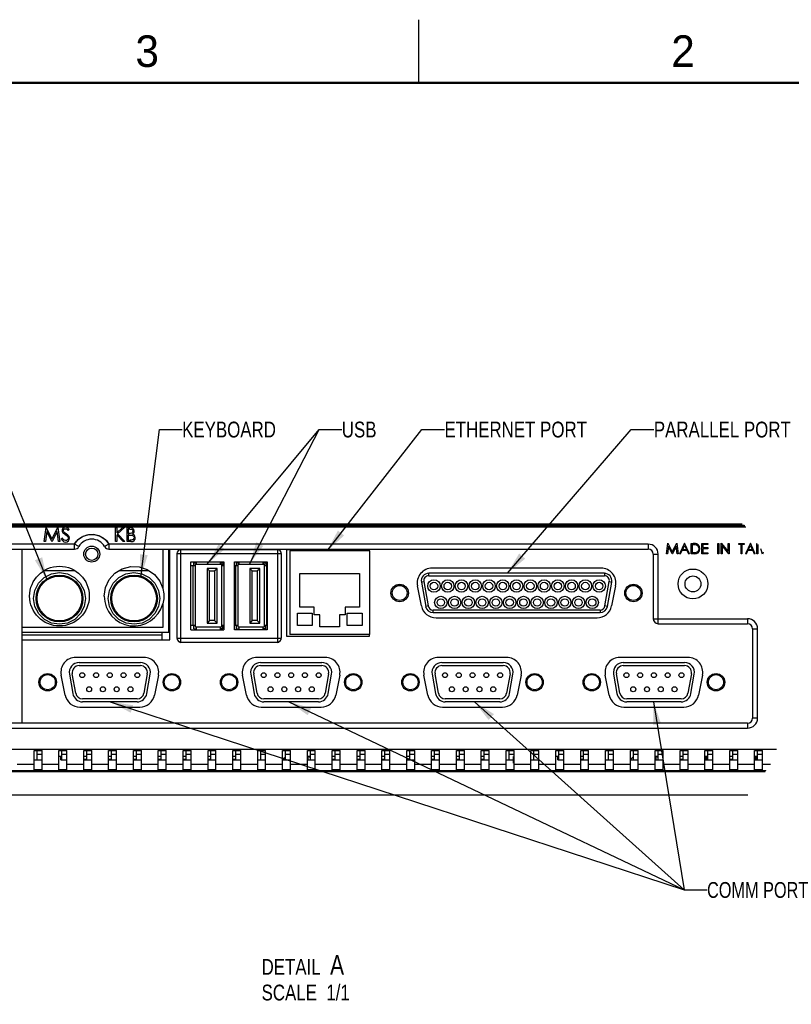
# Model space of a CAD drawing. Header units: inches. Extents: x 0 to 34, y 0 to 22.
# Tile 30 of 31: x 22.3 to 28.5, y 14.2 to 22. Entities that reach past the tile are written whole.
import ezdxf

# ---------------------------------------------------------------- set-up
doc = ezdxf.new("R2010")
doc.units = ezdxf.units.IN
doc.header["$LTSCALE"] = 1.87
doc.header["$MEASUREMENT"] = 0
doc.layers.get('0').update_dxf_attribs({"linetype": 'CONTINUOUS'})
doc.layers.add('DETAIL', color=7, linetype='CONTINUOUS')
doc.styles.get("Standard").update_dxf_attribs({"font": 'txt', "width": 0.8})
doc.styles.add('TEXTSTYLE_2', font='txt')
doc.dimstyles.get("Standard").update_dxf_attribs({"dimtxt": 0.125, "dimasz": 0.18, "dimexe": 0.18, "dimexo": 0.0625, "dimgap": 0.09, "dimtad": 0, "dimtih": 1, "dimtoh": 1, "dimdec": 3, "dimzin": 4, "dimdsep": 46, "dimtxsty": 'STANDARD', "dimblk": '_FILLED', "dimblk1": '_FILLED', "dimblk2": '_FILLED', "dimcen": 0.09, "dimadec": 0, "dimazin": 0, "dimtol": 1, "dimtp": 0.01, "dimtm": 0.01, "dimtfac": 1, "dimtdec": 3, "dimtofl": 0, "dimtmove": 0, "dimatfit": 3, "dimldrblk": '_FILLED', "dimfxl": 1, "dimtolj": 1, "dimtzin": 4, "dimarcsym": 0})

# ---------------------------------------------------------------- blocks, each defined once
blk = doc.blocks.new('_FILLED')
at = {"color": 0, "linetype": 'BYBLOCK'}
blk.add_solid([(0, 0), (-1, 0.174), (-1, -0.174)], dxfattribs=at)

msp = doc.modelspace()

# ---------------------------------------------------------------- linework, layer by layer
at = {"color": 2, "linetype": 'CONTINUOUS'}
msp.add_line((25.5, 22), (25.5, 21.5), dxfattribs=at)
at = {"color": 6, "linetype": 'CONTINUOUS'}
for p, q in [((20.8151, 17.985), (28.0929, 17.985)), ((28.086, 17.9929), (20.8182, 17.9929)), ((20.8197, 17.9968), (28.079, 17.9968)), ((28.0648, 18.0047), (20.8228, 18.0047)), ((22.5333, 17.8669), (22.5484, 17.9795)), ((22.5539, 17.947), (22.5433, 17.8669)), ((22.5942, 17.8669), (22.5539, 17.947)), ((22.6366, 17.9468), (22.5965, 17.8669)), ((22.6472, 17.8669), (22.6366, 17.9468)), ((22.642, 17.9795), (22.6572, 17.8669)), ((22.7237, 17.9552), (22.7327, 17.962)), ((23.0988, 17.8669), (23.0988, 17.978)), ((23.0988, 17.978), (23.1088, 17.978)), ((23.1088, 17.978), (23.1088, 17.9357)), ((23.1088, 17.9357), (23.1551, 17.978)), ((23.1693, 17.978), (23.1147, 17.9281)), ((23.1551, 17.978), (23.1693, 17.978)), ((23.19, 17.8669), (23.19, 17.978)), ((23.19, 17.978), (23.2117, 17.978)), ((23.2, 17.9666), (23.2, 17.931)), ((23.2135, 17.9666), (23.2, 17.9666)), ((22.5433, 17.8669), (22.5333, 17.8669)), ((22.5965, 17.8669), (22.5942, 17.8669)), ((22.6572, 17.8669), (22.6472, 17.8669)), ((22.678, 17.894), (22.6686, 17.8883)), ((23.1088, 17.8669), (23.0988, 17.8669)), ((23.1088, 17.9205), (23.1088, 17.8669)), ((23.1603, 17.8669), (23.1088, 17.9205)), ((23.1147, 17.9281), (23.1736, 17.8669)), ((23.1736, 17.8669), (23.1603, 17.8669)), ((23.22, 17.8669), (23.19, 17.8669)), ((23.2, 17.931), (23.2067, 17.931)), ((23.2, 17.9196), (23.2, 17.8783)), ((23.2066, 17.9196), (23.2, 17.9196)), ((23.2, 17.8783), (23.2142, 17.8783)), ((27.4641, 17.7704), (27.4753, 17.8553)), ((27.5457, 17.8553), (27.557, 17.7704)), ((27.6078, 17.8549), (27.5677, 17.7704)), ((27.6467, 17.7704), (27.6078, 17.8549)), ((27.8967, 17.7704), (27.897, 17.8551)), ((28.1291, 17.8549), (28.0891, 17.7704)), ((28.1681, 17.7704), (28.1291, 17.8549)), ((22.7741, 17.8472), (21.0994, 17.8472)), ((21.0994, 17.8078), (22.774, 17.8078)), ((22.3592, 16.4299), (22.3592, 17.8078)), ((22.7742, 17.8378), (22.7741, 17.8472)), ((22.8081, 17.8275), (22.7741, 17.8472)), ((27.3198, 17.8472), (23.0468, 17.8472)), ((23.0468, 17.8078), (27.3198, 17.8078)), ((23.4734, 17.8078), (23.4734, 17.4958)), ((23.5206, 17.1484), (23.5206, 17.8078)), ((23.5286, 17.0884), (23.5286, 17.8078)), ((23.6172, 17.8059), (24.381, 17.8059)), ((23.6172, 17.0717), (23.6172, 17.8039)), ((24.381, 17.8039), (23.6172, 17.8039)), ((24.381, 17.8039), (24.381, 17.0717)), ((24.4558, 17.1169), (24.4558, 17.8059)), ((24.4558, 17.8059), (25.1093, 17.8059)), ((25.1093, 17.8059), (25.1093, 17.7933)), ((27.3198, 17.8472), (27.3198, 17.8078)), ((27.4795, 17.8305), (27.4716, 17.7704)), ((27.5097, 17.7704), (27.4795, 17.8305)), ((27.5415, 17.8304), (27.5114, 17.7704)), ((27.5495, 17.7704), (27.5415, 17.8304)), ((27.5758, 17.7704), (27.5885, 17.7971)), ((27.6263, 17.7971), (27.5885, 17.7971)), ((27.5926, 17.8056), (27.6077, 17.8375)), ((27.5926, 17.8056), (27.6224, 17.8056)), ((27.6077, 17.8375), (27.6224, 17.8056)), ((27.6263, 17.7971), (27.6386, 17.7704)), ((27.6596, 17.8537), (27.6764, 17.8537)), ((27.6596, 17.7704), (27.6596, 17.8537)), ((27.6729, 17.8452), (27.667, 17.8452)), ((27.667, 17.8452), (27.667, 17.7789)), ((27.667, 17.7789), (27.6766, 17.7789)), ((27.745, 17.8537), (27.792, 17.8537)), ((27.745, 17.7704), (27.745, 17.8537)), ((27.792, 17.8452), (27.7525, 17.8452)), ((27.7525, 17.8452), (27.7525, 17.8195)), ((27.7525, 17.8195), (27.792, 17.8195)), ((27.792, 17.811), (27.7525, 17.811)), ((27.7525, 17.811), (27.7525, 17.7789)), ((27.7525, 17.7789), (27.792, 17.7789)), ((27.792, 17.8537), (27.792, 17.8452)), ((27.792, 17.8195), (27.792, 17.811)), ((27.792, 17.7789), (27.792, 17.7704)), ((27.8711, 17.8537), (27.8786, 17.8537)), ((27.8711, 17.7704), (27.8711, 17.8537)), ((27.8786, 17.8537), (27.8786, 17.7704)), ((27.9591, 17.7704), (27.9042, 17.8358)), ((27.9042, 17.8358), (27.9042, 17.7704)), ((27.9534, 17.8537), (27.9608, 17.8537)), ((27.9534, 17.7881), (27.9534, 17.8537)), ((27.9608, 17.8537), (27.9608, 17.7704)), ((28.0367, 17.8537), (28.0805, 17.8537)), ((28.0367, 17.8452), (28.0367, 17.8537)), ((28.0549, 17.8452), (28.0367, 17.8452)), ((28.0549, 17.7704), (28.0549, 17.8452)), ((28.0805, 17.8452), (28.0623, 17.8452)), ((28.0623, 17.8452), (28.0623, 17.7704)), ((28.0805, 17.8537), (28.0805, 17.8452)), ((28.0972, 17.7704), (28.1099, 17.7971)), ((28.1477, 17.7971), (28.1099, 17.7971)), ((28.1139, 17.8056), (28.129, 17.8375)), ((28.1139, 17.8056), (28.1437, 17.8056)), ((28.129, 17.8375), (28.1437, 17.8056)), ((28.1477, 17.7971), (28.16, 17.7704)), ((28.1809, 17.8537), (28.1829, 17.8537)), ((28.1809, 17.7704), (28.1809, 17.8537)), ((28.1884, 17.8457), (28.1884, 17.7704)), ((23.5857, 17.7724), (23.5857, 17.1032)), ((23.5857, 17.7724), (24.4125, 17.7724)), ((23.6967, 17.1681), (23.6967, 17.7075)), ((23.6967, 17.7075), (23.9578, 17.7075)), ((23.9578, 17.7075), (23.9578, 17.1681)), ((24.0404, 17.1681), (24.0404, 17.7075)), ((24.0404, 17.7075), (24.3015, 17.7075)), ((24.3015, 17.7075), (24.3015, 17.1681)), ((24.4125, 17.7724), (24.4125, 17.1032)), ((27.3592, 17.7685), (27.3986, 17.7685)), ((27.3592, 17.7685), (27.3592, 17.2567)), ((27.3986, 17.2173), (27.3986, 17.7685)), ((27.4716, 17.7704), (27.4641, 17.7704)), ((27.5114, 17.7704), (27.5097, 17.7704)), ((27.557, 17.7704), (27.5495, 17.7704)), ((27.5758, 17.7704), (27.5677, 17.7704)), ((27.6467, 17.7704), (27.6386, 17.7704)), ((27.6854, 17.7704), (27.6596, 17.7704)), ((27.792, 17.7704), (27.745, 17.7704)), ((27.8786, 17.7704), (27.8711, 17.7704)), ((27.9042, 17.7704), (27.8967, 17.7704)), ((27.9608, 17.7704), (27.9591, 17.7704)), ((28.0623, 17.7704), (28.0549, 17.7704)), ((28.0972, 17.7704), (28.0891, 17.7704)), ((28.1681, 17.7704), (28.16, 17.7704)), ((28.1884, 17.7704), (28.1809, 17.7704)), ((26.9456, 17.6573), (25.607, 17.6573)), ((25.5227, 17.3585), (25.4912, 17.516)), ((27.0614, 17.516), (27.0299, 17.3585)), ((23.4734, 17.3743), (23.4734, 17.1878)), ((25.6385, 17.2636), (26.9141, 17.2636)), ((27.3592, 17.2567), (28.1072, 17.2567)), ((28.1072, 17.2567), (28.1072, 17.2173)), ((23.4734, 17.1878), (22.3592, 17.1878)), ((23.6967, 17.1681), (23.9578, 17.1681)), ((24.3015, 17.1681), (24.0404, 17.1681)), ((27.3986, 17.2173), (28.1072, 17.2173)), ((28.1466, 17.1779), (28.186, 17.1779)), ((28.1466, 17.1779), (28.1466, 16.4693)), ((28.186, 16.4693), (28.186, 17.1779)), ((23.5206, 17.1484), (22.3592, 17.1484)), ((23.4696, 17.1278), (22.3592, 17.1278)), ((22.3592, 17.0884), (23.5286, 17.0884)), ((23.4696, 17.0884), (23.4696, 17.1484)), ((23.5857, 17.1032), (24.4125, 17.1032)), ((25.1093, 17.1169), (24.4558, 17.1169)), ((25.1093, 17.1319), (25.1093, 17.1169)), ((23.6172, 17.0717), (24.381, 17.0717)), ((24.381, 17.0697), (23.6172, 17.0697)), ((23.3227, 16.9508), (22.7841, 16.9508)), ((24.7597, 16.9508), (24.2211, 16.9508)), ((26.1967, 16.9508), (25.6582, 16.9508)), ((27.6337, 16.9508), (27.0952, 16.9508)), ((22.6998, 16.652), (22.6683, 16.8095)), ((23.4385, 16.8095), (23.407, 16.652)), ((24.1368, 16.652), (24.1053, 16.8095)), ((24.8755, 16.8095), (24.8441, 16.652)), ((25.5738, 16.652), (25.5423, 16.8095)), ((26.3126, 16.8095), (26.2811, 16.652)), ((27.0108, 16.652), (26.9793, 16.8095)), ((27.7496, 16.8095), (27.7181, 16.652)), ((22.8156, 16.5571), (23.2912, 16.5571)), ((24.2526, 16.5571), (24.7282, 16.5571)), ((25.6897, 16.5571), (26.1652, 16.5571)), ((27.1267, 16.5571), (27.6023, 16.5571)), ((28.186, 16.4693), (28.1466, 16.4693)), ((22.0836, 16.3905), (28.1072, 16.3905)), ((28.1072, 16.4299), (22.123, 16.4299)), ((28.1072, 16.4299), (28.1072, 16.3905)), ((22.0836, 16.2237), (28.3368, 16.2236)), ((22.4537, 16.06), (22.4537, 16.2133)), ((22.4537, 16.2133), (22.5167, 16.2133)), ((22.4537, 16.1388), (22.5167, 16.1388)), ((22.4773, 16.1388), (22.4773, 16.2135)), ((22.4773, 16.1843), (22.5167, 16.1843)), ((22.5167, 16.06), (22.5167, 16.2134)), ((22.6506, 16.06), (22.6506, 16.2133)), ((22.6506, 16.2133), (22.7135, 16.2133)), ((22.6663, 16.1661), (22.6506, 16.1661)), ((22.6663, 16.1388), (22.6663, 16.1661)), ((22.6663, 16.1388), (22.7135, 16.1388)), ((22.6742, 16.1388), (22.6742, 16.2135)), ((22.6742, 16.1843), (22.7135, 16.1843)), ((22.7135, 16.06), (22.7135, 16.2134)), ((22.8474, 16.06), (22.8474, 16.2133)), ((22.8474, 16.2133), (22.9104, 16.2133)), ((22.8474, 16.1388), (22.9104, 16.1388)), ((22.871, 16.1388), (22.871, 16.2135)), ((22.871, 16.1843), (22.9104, 16.1843)), ((22.9104, 16.06), (22.9104, 16.2134)), ((23.0443, 16.06), (23.0443, 16.2133)), ((23.0443, 16.2133), (23.1072, 16.2133)), ((23.0443, 16.1388), (23.1072, 16.1388)), ((23.0679, 16.1388), (23.0679, 16.2135)), ((23.0679, 16.1843), (23.1072, 16.1843)), ((23.1072, 16.06), (23.1072, 16.2134)), ((23.2411, 16.06), (23.2411, 16.2133)), ((23.2411, 16.2133), (23.3041, 16.2133)), ((23.2411, 16.1388), (23.3041, 16.1388)), ((23.2647, 16.1388), (23.2647, 16.2135)), ((23.2647, 16.1843), (23.3041, 16.1843)), ((23.3041, 16.06), (23.3041, 16.2134)), ((23.438, 16.06), (23.438, 16.2133)), ((23.438, 16.2133), (23.5009, 16.2133)), ((23.438, 16.1388), (23.5009, 16.1388)), ((23.4616, 16.1388), (23.4616, 16.2135)), ((23.4616, 16.1843), (23.5009, 16.1843)), ((23.5009, 16.06), (23.5009, 16.2134)), ((23.6348, 16.06), (23.6348, 16.2133)), ((23.6348, 16.2133), (23.6978, 16.2133)), ((23.6348, 16.1388), (23.6978, 16.1388)), ((23.6584, 16.1388), (23.6584, 16.2135)), ((23.6584, 16.1843), (23.6978, 16.1843)), ((23.6978, 16.06), (23.6978, 16.2134)), ((23.8317, 16.2133), (23.8946, 16.2133)), ((23.8317, 16.06), (23.8317, 16.2133)), ((23.8317, 16.1388), (23.8946, 16.1388)), ((23.8553, 16.1388), (23.8553, 16.2135)), ((23.8553, 16.1843), (23.8946, 16.1843)), ((23.8946, 16.06), (23.8946, 16.2134)), ((24.0285, 16.2133), (24.0915, 16.2133)), ((24.0285, 16.06), (24.0285, 16.2133)), ((24.0285, 16.1388), (24.0915, 16.1388)), ((24.0521, 16.1388), (24.0521, 16.2135)), ((24.0521, 16.1843), (24.0915, 16.1843)), ((24.0915, 16.06), (24.0915, 16.2134)), ((24.2254, 16.2133), (24.2883, 16.2133)), ((24.2254, 16.06), (24.2254, 16.2133)), ((24.2254, 16.1388), (24.2883, 16.1388)), ((24.249, 16.1388), (24.249, 16.2135)), ((24.249, 16.1843), (24.2883, 16.1843)), ((24.2883, 16.06), (24.2883, 16.2134)), ((24.4222, 16.2133), (24.4852, 16.2133)), ((24.4222, 16.06), (24.4222, 16.2133)), ((24.4222, 16.1388), (24.4852, 16.1388)), ((24.4458, 16.1388), (24.4458, 16.2135)), ((24.4458, 16.1843), (24.4852, 16.1843)), ((24.4852, 16.06), (24.4852, 16.2134)), ((24.6191, 16.2133), (24.682, 16.2133)), ((24.6191, 16.06), (24.6191, 16.2133)), ((24.6191, 16.1388), (24.682, 16.1388)), ((24.6427, 16.1388), (24.6427, 16.2135)), ((24.6427, 16.1843), (24.682, 16.1843)), ((24.682, 16.06), (24.682, 16.2134)), ((24.8159, 16.2133), (24.8789, 16.2133)), ((24.8159, 16.06), (24.8159, 16.2133)), ((24.8159, 16.1388), (24.8789, 16.1388)), ((24.8395, 16.1388), (24.8395, 16.2135)), ((24.8395, 16.1843), (24.8789, 16.1843)), ((24.8789, 16.06), (24.8789, 16.2134)), ((25.0128, 16.2133), (25.0757, 16.2133)), ((25.0128, 16.06), (25.0128, 16.2133)), ((25.0128, 16.1388), (25.0757, 16.1388)), ((25.0364, 16.1388), (25.0364, 16.2135)), ((25.0364, 16.1843), (25.0757, 16.1843)), ((25.0757, 16.06), (25.0757, 16.2134)), ((25.2096, 16.2133), (25.2726, 16.2133)), ((25.2096, 16.06), (25.2096, 16.2133)), ((25.2096, 16.1388), (25.2726, 16.1388)), ((25.2332, 16.1388), (25.2332, 16.2135)), ((25.2332, 16.1843), (25.2726, 16.1843)), ((25.2726, 16.06), (25.2726, 16.2134)), ((25.4065, 16.2133), (25.4695, 16.2133)), ((25.4065, 16.06), (25.4065, 16.2133)), ((25.4065, 16.1388), (25.4695, 16.1388)), ((25.4301, 16.1388), (25.4301, 16.2135)), ((25.4301, 16.1843), (25.4695, 16.1843)), ((25.4695, 16.06), (25.4695, 16.2134)), ((25.6033, 16.2133), (25.6663, 16.2133)), ((25.6033, 16.06), (25.6033, 16.2133)), ((25.6033, 16.1388), (25.6663, 16.1388)), ((25.6269, 16.1388), (25.6269, 16.2135)), ((25.6269, 16.1843), (25.6663, 16.1843)), ((25.6663, 16.06), (25.6663, 16.2134)), ((25.8002, 16.2133), (25.8632, 16.2133)), ((25.8002, 16.06), (25.8002, 16.2133)), ((25.8002, 16.1388), (25.8632, 16.1388)), ((25.8238, 16.1388), (25.8238, 16.2135)), ((25.8238, 16.1843), (25.8632, 16.1843)), ((25.8632, 16.06), (25.8632, 16.2134)), ((25.997, 16.2133), (26.06, 16.2133)), ((25.997, 16.06), (25.997, 16.2133)), ((25.997, 16.1388), (26.06, 16.1388)), ((26.0206, 16.1388), (26.0206, 16.2135)), ((26.0206, 16.1843), (26.06, 16.1843)), ((26.06, 16.06), (26.06, 16.2134)), ((26.1939, 16.2133), (26.2569, 16.2133)), ((26.1939, 16.06), (26.1939, 16.2133)), ((26.1939, 16.1388), (26.2509, 16.1388)), ((26.2175, 16.1388), (26.2175, 16.2135)), ((26.2175, 16.1843), (26.2569, 16.1843)), ((26.2569, 16.1661), (26.2509, 16.1661)), ((26.2509, 16.1129), (26.2509, 16.1661)), ((26.2569, 16.06), (26.2569, 16.2134)), ((26.3907, 16.2133), (26.4537, 16.2133)), ((26.3907, 16.06), (26.3907, 16.2133)), ((26.3907, 16.1388), (26.4537, 16.1388)), ((26.4143, 16.1388), (26.4143, 16.2135)), ((26.4143, 16.1843), (26.4537, 16.1843)), ((26.4537, 16.06), (26.4537, 16.2134)), ((26.5876, 16.2133), (26.6506, 16.2133)), ((26.5876, 16.06), (26.5876, 16.2133)), ((26.6033, 16.1661), (26.5876, 16.1661)), ((26.6033, 16.1388), (26.6033, 16.1661)), ((26.6033, 16.1388), (26.6506, 16.1388)), ((26.6112, 16.1388), (26.6112, 16.2135)), ((26.6112, 16.1843), (26.6506, 16.1843)), ((26.6506, 16.06), (26.6506, 16.2134)), ((26.7844, 16.2133), (26.8474, 16.2133)), ((26.7844, 16.06), (26.7844, 16.2133)), ((26.7844, 16.1388), (26.8474, 16.1388)), ((26.808, 16.1388), (26.808, 16.2135)), ((26.808, 16.1843), (26.8474, 16.1843)), ((26.8474, 16.06), (26.8474, 16.2134)), ((26.9813, 16.2133), (27.0443, 16.2133)), ((26.9813, 16.06), (26.9813, 16.2133)), ((26.9813, 16.1388), (27.0443, 16.1388)), ((27.0049, 16.1388), (27.0049, 16.2135)), ((27.0049, 16.1843), (27.0443, 16.1843)), ((27.0443, 16.06), (27.0443, 16.2134)), ((27.1781, 16.2133), (27.2411, 16.2133)), ((27.1781, 16.06), (27.1781, 16.2133)), ((27.1781, 16.1388), (27.2411, 16.1388)), ((27.2017, 16.1388), (27.2017, 16.2135)), ((27.2017, 16.1843), (27.2411, 16.1843)), ((27.2411, 16.06), (27.2411, 16.2134)), ((27.375, 16.2133), (27.438, 16.2133)), ((27.375, 16.06), (27.375, 16.2133)), ((27.375, 16.1388), (27.438, 16.1388)), ((27.3986, 16.1388), (27.3986, 16.2135)), ((27.3986, 16.1843), (27.438, 16.1843)), ((27.438, 16.06), (27.438, 16.2134)), ((27.5718, 16.2133), (27.6348, 16.2133)), ((27.5718, 16.06), (27.5718, 16.2133)), ((27.5718, 16.1388), (27.6348, 16.1388)), ((27.5954, 16.1388), (27.5954, 16.2135)), ((27.5954, 16.1843), (27.6348, 16.1843)), ((27.6348, 16.06), (27.6348, 16.2134)), ((27.7687, 16.2133), (27.8317, 16.2133)), ((27.7687, 16.06), (27.7687, 16.2133)), ((27.7687, 16.1388), (27.8317, 16.1388)), ((27.7923, 16.1388), (27.7923, 16.2135)), ((27.7923, 16.1843), (27.8317, 16.1843)), ((27.8317, 16.06), (27.8317, 16.2134)), ((27.9655, 16.2133), (28.0285, 16.2133)), ((27.9655, 16.06), (27.9655, 16.2133)), ((27.9655, 16.1388), (28.0285, 16.1388)), ((27.9891, 16.1388), (27.9891, 16.2135)), ((27.9891, 16.1843), (28.0285, 16.1843)), ((28.0285, 16.06), (28.0285, 16.2134)), ((28.1624, 16.2133), (28.2254, 16.2133)), ((28.1624, 16.06), (28.1624, 16.2133)), ((28.1624, 16.1388), (28.2254, 16.1388)), ((28.186, 16.1388), (28.186, 16.2135)), ((28.186, 16.1843), (28.2254, 16.1843)), ((28.2254, 16.06), (28.2254, 16.2134)), ((22.3198, 16.1057), (22.4537, 16.1057)), ((22.5167, 16.1057), (22.6506, 16.1057)), ((22.7135, 16.1057), (22.8474, 16.1057)), ((22.9104, 16.1057), (23.0443, 16.1057)), ((23.1072, 16.1057), (23.2411, 16.1057)), ((23.3041, 16.1057), (23.438, 16.1057)), ((23.5009, 16.1057), (23.6348, 16.1057)), ((23.6978, 16.1057), (23.8317, 16.1057)), ((23.8946, 16.1057), (24.0285, 16.1057)), ((24.0915, 16.1057), (24.2254, 16.1057)), ((24.2883, 16.1057), (24.4222, 16.1057)), ((24.4852, 16.1057), (24.6191, 16.1057)), ((24.682, 16.1057), (24.8159, 16.1057)), ((24.8789, 16.1057), (25.0128, 16.1057)), ((25.0757, 16.1057), (25.2096, 16.1057)), ((25.2726, 16.1057), (25.4065, 16.1057)), ((25.4695, 16.1057), (25.6033, 16.1057)), ((25.6663, 16.1057), (25.8002, 16.1057)), ((25.8632, 16.1057), (25.997, 16.1057)), ((26.06, 16.1057), (26.1939, 16.1057)), ((26.2569, 16.1346), (26.2509, 16.1346)), ((26.2569, 16.1128), (26.2509, 16.1128)), ((26.2569, 16.1057), (26.3907, 16.1057)), ((26.4537, 16.1057), (26.5876, 16.1057)), ((26.6506, 16.1057), (26.7844, 16.1057)), ((26.8474, 16.1057), (26.9813, 16.1057)), ((27.0443, 16.1057), (27.1781, 16.1057)), ((27.2411, 16.1057), (27.375, 16.1057)), ((27.438, 16.1057), (27.5718, 16.1057)), ((27.6348, 16.1057), (27.7687, 16.1057)), ((27.8317, 16.1057), (27.9655, 16.1057)), ((28.0285, 16.1057), (28.1624, 16.1057)), ((28.2254, 16.1057), (28.288, 16.1057)), ((20.8307, 16.0559), (28.2521, 16.0559)), ((22.5167, 16.06), (22.4537, 16.06)), ((22.7135, 16.06), (22.6506, 16.06)), ((22.9104, 16.06), (22.8474, 16.06)), ((23.1072, 16.06), (23.0443, 16.06)), ((23.3041, 16.06), (23.2411, 16.06)), ((23.5009, 16.06), (23.438, 16.06)), ((23.6978, 16.06), (23.6348, 16.06)), ((23.8946, 16.06), (23.8317, 16.06)), ((24.0915, 16.06), (24.0285, 16.06)), ((24.2883, 16.06), (24.2254, 16.06)), ((24.4852, 16.06), (24.4222, 16.06)), ((24.682, 16.06), (24.6191, 16.06)), ((24.8789, 16.06), (24.8159, 16.06)), ((25.0757, 16.06), (25.0128, 16.06)), ((25.2726, 16.06), (25.2096, 16.06)), ((25.4695, 16.06), (25.4065, 16.06)), ((25.6663, 16.06), (25.6033, 16.06)), ((25.8632, 16.06), (25.8002, 16.06)), ((26.06, 16.06), (25.997, 16.06)), ((26.2569, 16.06), (26.1939, 16.06)), ((26.4537, 16.06), (26.3907, 16.06)), ((26.6506, 16.06), (26.5876, 16.06)), ((26.8474, 16.06), (26.7844, 16.06)), ((27.0443, 16.06), (26.9813, 16.06)), ((27.2411, 16.06), (27.1781, 16.06)), ((27.438, 16.06), (27.375, 16.06)), ((27.6348, 16.06), (27.5718, 16.06)), ((27.8317, 16.06), (27.7687, 16.06)), ((28.0285, 16.06), (27.9655, 16.06)), ((28.2254, 16.06), (28.1624, 16.06))]:
    msp.add_line(p, q, dxfattribs=at)
at = {"color": 7, "linetype": 'CONTINUOUS'}
for p, q in [((22.5484, 17.9795), (22.5953, 17.8868)), ((22.5953, 17.8868), (22.642, 17.9795)), ((22.7741, 17.8472), (22.8032, 17.8834)), ((22.8032, 17.8834), (22.8424, 17.91)), ((22.8312, 17.904), (22.8751, 17.9217)), ((22.8424, 17.91), (22.8873, 17.9241)), ((22.8751, 17.9217), (22.9237, 17.9253)), ((22.8873, 17.9241), (22.933, 17.9242)), ((22.9237, 17.9253), (22.9671, 17.915)), ((22.933, 17.9242), (22.9777, 17.9103)), ((22.9671, 17.915), (23.0006, 17.897)), ((22.9777, 17.9103), (23.0176, 17.8834)), ((23.0176, 17.8834), (23.0468, 17.8472)), ((27.4753, 17.8553), (27.5105, 17.7853)), ((27.5105, 17.7853), (27.5457, 17.8553)), ((27.897, 17.8551), (27.9534, 17.7881)), ((23.0468, 17.8472), (23.0127, 17.8275)), ((23.0468, 17.8472), (23.0469, 17.8202)), ((23.0468, 17.8472), (23.0468, 17.8078)), ((24.481, 17.7933), (24.481, 17.1319)), ((25.111, 17.7933), (24.481, 17.7933)), ((25.111, 17.7933), (25.111, 17.1319)), ((28.2238, 17.7688), (28.2129, 17.81)), ((28.2302, 17.7847), (28.2238, 17.7688)), ((23.72, 17.675), (23.72, 17.7006)), ((23.72, 17.7006), (23.7406, 17.7006)), ((23.7406, 17.6888), (23.7406, 17.7085)), ((23.9296, 17.6888), (23.9296, 17.7085)), ((23.9296, 17.7006), (23.9503, 17.7006)), ((23.9503, 17.7006), (23.9503, 17.675)), ((24.0586, 17.675), (24.0586, 17.7006)), ((24.0586, 17.7006), (24.0792, 17.7006)), ((24.0792, 17.6888), (24.0792, 17.7085)), ((24.2682, 17.6888), (24.2682, 17.7085)), ((24.2682, 17.7006), (24.2889, 17.7006)), ((24.2889, 17.7006), (24.2889, 17.675)), ((22.5357, 17.6376), (22.7735, 17.6376)), ((22.5911, 17.6116), (22.6541, 17.6219)), ((23.1263, 17.6376), (23.3639, 17.6376)), ((23.1816, 17.6116), (23.2447, 17.6219)), ((23.7318, 17.675), (23.6963, 17.675)), ((23.7121, 17.675), (23.7121, 17.2026)), ((23.7318, 17.1888), (23.7318, 17.6888)), ((23.7318, 17.6888), (23.9385, 17.6888)), ((23.8243, 17.6553), (23.8243, 17.2222)), ((23.844, 17.6356), (23.8243, 17.6553)), ((23.903, 17.6553), (23.8243, 17.6553)), ((23.844, 17.2419), (23.844, 17.6356)), ((23.844, 17.6356), (23.8834, 17.6356)), ((23.8834, 17.6356), (23.903, 17.6553)), ((23.8834, 17.6356), (23.8834, 17.2419)), ((23.903, 17.2222), (23.903, 17.6553)), ((23.9385, 17.6888), (23.9385, 17.1888)), ((23.9582, 17.675), (23.9385, 17.675)), ((24.0704, 17.675), (24.0404, 17.675)), ((24.0507, 17.675), (24.0507, 17.2026)), ((24.0704, 17.1888), (24.0704, 17.6888)), ((24.0704, 17.6888), (24.2771, 17.6888)), ((24.1629, 17.6553), (24.1629, 17.2222)), ((24.1826, 17.6356), (24.1629, 17.6553)), ((24.2416, 17.6553), (24.1629, 17.6553)), ((24.1826, 17.2419), (24.1826, 17.6356)), ((24.1826, 17.6356), (24.2219, 17.6356)), ((24.2219, 17.6356), (24.2416, 17.6553)), ((24.2219, 17.6356), (24.2219, 17.2419)), ((24.2416, 17.2222), (24.2416, 17.6553)), ((24.2771, 17.6888), (24.2771, 17.1888)), ((24.3015, 17.675), (24.2771, 17.675)), ((24.2967, 17.2026), (24.2967, 17.675)), ((24.5598, 17.3484), (24.5598, 17.6161)), ((24.5598, 17.6161), (25.0322, 17.6161)), ((25.0322, 17.6161), (25.0322, 17.3484)), ((25.5222, 17.547), (25.5416, 17.5504)), ((25.5222, 17.547), (25.5563, 17.3541)), ((25.5416, 17.5504), (25.5756, 17.3575)), ((26.9721, 17.6163), (25.5804, 17.6163)), ((25.5804, 17.5967), (25.5804, 17.6163)), ((25.5804, 17.5967), (26.9721, 17.5967)), ((26.9721, 17.6163), (26.9721, 17.5967)), ((26.9769, 17.3575), (27.0109, 17.5504)), ((26.9963, 17.3541), (27.0303, 17.547)), ((27.0109, 17.5504), (27.0303, 17.547)), ((22.8494, 17.4815), (22.8598, 17.4178)), ((23.4399, 17.4815), (23.4504, 17.4178)), ((22.4607, 17.3527), (22.4502, 17.4164)), ((23.0512, 17.3527), (23.0407, 17.4164)), ((24.6739, 17.3484), (24.5598, 17.3484)), ((24.6739, 17.2874), (24.6739, 17.3484)), ((25.0322, 17.3484), (24.918, 17.3484)), ((24.918, 17.3484), (24.918, 17.2874)), ((25.5756, 17.3575), (25.5563, 17.3541)), ((26.9381, 17.325), (25.6144, 17.325)), ((25.6144, 17.3053), (25.6144, 17.325)), ((26.9381, 17.325), (26.9381, 17.3053)), ((26.9963, 17.3541), (26.9769, 17.3575)), ((23.844, 17.2419), (23.8243, 17.2222)), ((23.8834, 17.2419), (23.844, 17.2419)), ((23.903, 17.2222), (23.8834, 17.2419)), ((24.1826, 17.2419), (24.1629, 17.2222)), ((24.2219, 17.2419), (24.1826, 17.2419)), ((24.2416, 17.2222), (24.2219, 17.2419)), ((24.5401, 17.2027), (24.5401, 17.3011)), ((24.5401, 17.3011), (24.6582, 17.3011)), ((24.6582, 17.3011), (24.6582, 17.2027)), ((24.7173, 17.2874), (24.6739, 17.2874)), ((24.7173, 17.1929), (24.7173, 17.2874)), ((24.8747, 17.2874), (24.8747, 17.1929)), ((24.918, 17.2874), (24.8747, 17.2874)), ((24.9338, 17.3011), (25.0519, 17.3011)), ((24.9338, 17.2027), (24.9338, 17.3011)), ((25.0519, 17.3011), (25.0519, 17.2027)), ((25.6144, 17.3053), (26.9381, 17.3053)), ((22.7189, 17.2226), (22.6559, 17.2124)), ((23.3095, 17.2226), (23.2465, 17.2124)), ((23.7318, 17.2026), (23.6963, 17.2026)), ((23.72, 17.177), (23.72, 17.2026)), ((23.72, 17.177), (23.7406, 17.177)), ((23.9385, 17.1888), (23.7318, 17.1888)), ((23.7406, 17.1691), (23.7406, 17.1888)), ((23.8243, 17.2222), (23.903, 17.2222)), ((23.9296, 17.1691), (23.9296, 17.1888)), ((23.9503, 17.177), (23.9296, 17.177)), ((23.9582, 17.2026), (23.9385, 17.2026)), ((23.9503, 17.177), (23.9503, 17.2026)), ((24.0704, 17.2026), (24.0404, 17.2026)), ((24.0586, 17.177), (24.0586, 17.2026)), ((24.0586, 17.177), (24.0792, 17.177)), ((24.2771, 17.1888), (24.0704, 17.1888)), ((24.0792, 17.1691), (24.0792, 17.1888)), ((24.1629, 17.2222), (24.2416, 17.2222)), ((24.2682, 17.1691), (24.2682, 17.1888)), ((24.2889, 17.177), (24.2682, 17.177)), ((24.3015, 17.2026), (24.2771, 17.2026)), ((24.2889, 17.177), (24.2889, 17.2026)), ((24.6582, 17.2027), (24.5401, 17.2027)), ((24.8747, 17.1929), (24.7173, 17.1929)), ((25.0519, 17.2027), (24.9338, 17.2027)), ((25.111, 17.1319), (24.481, 17.1319)), ((22.8109, 16.9095), (23.2963, 16.9095)), ((22.8109, 16.8858), (23.2963, 16.8858)), ((24.2479, 16.9095), (24.7334, 16.9095)), ((24.2479, 16.8858), (24.7334, 16.8858)), ((25.6849, 16.9095), (26.1704, 16.9095)), ((25.6849, 16.8858), (26.1704, 16.8858)), ((27.1219, 16.9095), (27.6074, 16.9095)), ((27.1219, 16.8858), (27.6074, 16.8858)), ((22.7334, 16.817), (22.7604, 16.6635)), ((22.7837, 16.6676), (22.7566, 16.8211)), ((23.3506, 16.8211), (23.3236, 16.6676)), ((23.3468, 16.6635), (23.3739, 16.817)), ((24.1704, 16.817), (24.1975, 16.6635)), ((24.2207, 16.6676), (24.1936, 16.8211)), ((24.7876, 16.8211), (24.7606, 16.6676)), ((24.7838, 16.6635), (24.8109, 16.817)), ((25.6074, 16.817), (25.6345, 16.6635)), ((25.6577, 16.6676), (25.6306, 16.8211)), ((26.2246, 16.8211), (26.1976, 16.6676)), ((26.2208, 16.6635), (26.2479, 16.817)), ((27.0444, 16.817), (27.0715, 16.6635)), ((27.0947, 16.6676), (27.0677, 16.8211)), ((27.6617, 16.8211), (27.6346, 16.6676)), ((27.6578, 16.6635), (27.6849, 16.817)), ((23.2693, 16.6221), (22.838, 16.6221)), ((24.7063, 16.6221), (24.275, 16.6221)), ((26.1433, 16.6221), (25.712, 16.6221)), ((27.5803, 16.6221), (27.149, 16.6221)), ((23.2693, 16.5984), (22.838, 16.5984)), ((24.7063, 16.5984), (24.275, 16.5984)), ((26.1433, 16.5984), (25.712, 16.5984)), ((27.5803, 16.5984), (27.149, 16.5984)), ((22.871, 16.166), (22.8474, 16.166)), ((22.871, 16.1426), (22.8474, 16.1426)), ((23.0679, 16.166), (23.0443, 16.166)), ((23.0679, 16.1426), (23.0443, 16.1426)), ((23.2647, 16.166), (23.2411, 16.166)), ((23.2647, 16.1426), (23.2411, 16.1426)), ((23.4616, 16.166), (23.438, 16.166)), ((23.4616, 16.1426), (23.438, 16.1426)), ((23.6584, 16.166), (23.6348, 16.166)), ((23.6584, 16.1426), (23.6348, 16.1426)), ((23.8553, 16.166), (23.8317, 16.166)), ((23.8553, 16.1426), (23.8317, 16.1426)), ((24.0521, 16.166), (24.0285, 16.166)), ((24.0521, 16.1426), (24.0285, 16.1426)), ((24.6427, 16.166), (24.6235, 16.166)), ((24.6427, 16.1583), (24.6235, 16.166)), ((24.6235, 16.166), (24.6235, 16.1388)), ((24.8395, 16.166), (24.8159, 16.166)), ((24.8395, 16.1426), (24.8159, 16.1426)), ((25.0364, 16.166), (25.0128, 16.166)), ((25.0364, 16.1426), (25.0128, 16.1426)), ((25.2332, 16.166), (25.2096, 16.166)), ((25.2332, 16.1426), (25.2096, 16.1426)), ((25.4301, 16.166), (25.4065, 16.166)), ((25.4301, 16.1426), (25.4065, 16.1426)), ((25.6269, 16.166), (25.6033, 16.166)), ((25.6269, 16.1426), (25.6033, 16.1426)), ((25.8238, 16.166), (25.8002, 16.166)), ((25.8238, 16.1426), (25.8002, 16.1426)), ((26.0206, 16.166), (25.997, 16.166)), ((26.0206, 16.1426), (25.997, 16.1426)), ((26.808, 16.166), (26.7844, 16.166)), ((26.808, 16.1426), (26.7844, 16.1426)), ((27.3986, 16.166), (27.3794, 16.166)), ((27.3986, 16.1583), (27.3794, 16.166)), ((27.3794, 16.166), (27.3794, 16.1388)), ((27.5954, 16.166), (27.5718, 16.166)), ((27.5954, 16.1426), (27.5718, 16.1426)), ((27.7923, 16.166), (27.7687, 16.166)), ((27.7923, 16.1564), (27.7687, 16.1564)), ((27.7687, 16.1509), (27.7923, 16.1509)), ((27.7923, 16.1426), (27.7687, 16.1426)), ((27.9891, 16.166), (27.9655, 16.166)), ((27.9891, 16.1426), (27.9655, 16.1426)), ((28.186, 16.166), (28.1624, 16.166)), ((28.186, 16.1564), (28.1624, 16.1564)), ((28.1624, 16.1509), (28.186, 16.1509)), ((28.186, 16.1426), (28.1624, 16.1426)), ((20.8354, 16.0464), (28.2452, 16.0464)), ((27.6506, 16.0539), (27.8277, 16.0539)), ((27.6506, 16.0512), (27.6506, 16.0539)), ((27.8277, 16.0512), (27.6506, 16.0512)), ((27.8277, 16.0539), (27.8277, 16.0512)), ((28.0718, 16.0539), (28.249, 16.0539)), ((28.0718, 16.0512), (28.0718, 16.0539)), ((28.2487, 16.0512), (28.0718, 16.0512)), ((28.249, 16.0539), (28.249, 16.0516)), ((28.1082, 15.8591), (20.9647, 15.8591))]:
    msp.add_line(p, q, dxfattribs=at)
at = {"color": 7, "linetype": 'CONTINUOUS', "const_width": 0.02}
msp.add_lwpolyline([(33.5, 21.5), (0.5, 21.5)], dxfattribs=at)
at = {"color": 6, "linetype": 'CONTINUOUS'}
for points in [[(22.7031, 17.9809), (22.6913, 17.9785), (22.6823, 17.9722), (22.6772, 17.9638), (22.6757, 17.9549)], [(22.6757, 17.9549), (22.6764, 17.9491), (22.6786, 17.9432), (22.682, 17.938)], [(22.682, 17.938), (22.6871, 17.9329), (22.6934, 17.9278), (22.7002, 17.9229)], [(22.6857, 17.9554), (22.6877, 17.9625), (22.6938, 17.9677), (22.702, 17.9695)], [(22.693, 17.941), (22.6891, 17.9453), (22.6866, 17.9501), (22.6857, 17.9554)], [(22.708, 17.93), (22.7027, 17.9337), (22.6977, 17.9374), (22.693, 17.941)], [(22.702, 17.9695), (22.7109, 17.9675), (22.7177, 17.9622), (22.7237, 17.9552)], [(22.7327, 17.962), (22.7239, 17.9723), (22.7138, 17.9789), (22.7031, 17.9809)], [(23.237, 17.9503), (23.2347, 17.9417), (23.228, 17.9348), (23.2181, 17.9316), (23.2067, 17.931)], [(23.247, 17.9505), (23.2443, 17.9625), (23.2366, 17.972), (23.2253, 17.9768), (23.2117, 17.978)], [(23.2135, 17.9666), (23.2227, 17.9658), (23.2304, 17.9629), (23.2354, 17.9575), (23.237, 17.9503)], [(23.2341, 17.9268), (23.2413, 17.9331), (23.2456, 17.9415), (23.247, 17.9505)], [(22.6686, 17.8883), (22.6777, 17.8751), (22.6892, 17.8667), (22.7024, 17.864)], [(22.7024, 17.8754), (22.693, 17.8777), (22.6848, 17.8844), (22.678, 17.894)], [(22.7002, 17.9229), (22.7078, 17.9172), (22.7146, 17.9113), (22.7202, 17.9052)], [(22.7242, 17.8943), (22.7226, 17.8872), (22.7179, 17.8809), (22.7104, 17.8767), (22.7024, 17.8754)], [(22.7024, 17.864), (22.7149, 17.8664), (22.7254, 17.8735), (22.7321, 17.8835), (22.7341, 17.8941)], [(22.7341, 17.8941), (22.7308, 17.9072), (22.7213, 17.9192), (22.708, 17.93)], [(22.7202, 17.9052), (22.7224, 17.9016), (22.7237, 17.898), (22.7242, 17.8943)], [(23.2066, 17.9196), (23.2141, 17.9195), (23.2209, 17.9191), (23.2274, 17.9183)], [(23.2455, 17.8984), (23.2439, 17.8912), (23.2392, 17.8846), (23.2319, 17.8803), (23.2236, 17.8787), (23.2142, 17.8783)], [(23.22, 17.8669), (23.2353, 17.8694), (23.2468, 17.877), (23.2536, 17.8874), (23.2555, 17.8984)], [(23.2274, 17.9183), (23.2374, 17.9139), (23.2437, 17.9067), (23.2455, 17.8984)], [(23.2555, 17.8984), (23.2527, 17.9114), (23.2454, 17.9209), (23.2341, 17.9268)], [(22.774, 17.8194), (22.7741, 17.8282), (22.7742, 17.8378)], [(22.774, 17.8078), (22.774, 17.8092), (22.7741, 17.8131), (22.774, 17.8194)], [(27.6729, 17.8452), (27.6821, 17.845), (27.6906, 17.8443), (27.6985, 17.8428)], [(27.7028, 17.8507), (27.6947, 17.8526), (27.6859, 17.8535), (27.6764, 17.8537)], [(27.7004, 17.7811), (27.693, 17.7797), (27.6851, 17.7791), (27.6766, 17.7789)], [(27.6854, 17.7704), (27.7023, 17.7723), (27.7154, 17.7795), (27.7246, 17.7931), (27.7279, 17.811)], [(27.6985, 17.8428), (27.7106, 17.836), (27.7182, 17.8244), (27.7205, 17.811)], [(27.7205, 17.811), (27.7179, 17.7969), (27.7104, 17.7866), (27.7004, 17.7811)], [(27.7279, 17.811), (27.7249, 17.8287), (27.7156, 17.8429), (27.7028, 17.8507)], [(23.0091, 17.4357), (23.0193, 17.5033), (23.0487, 17.5664), (23.0937, 17.6169), (23.1515, 17.6522), (23.2189, 17.6703), (23.2865, 17.6684), (23.3509, 17.6467), (23.408, 17.6067), (23.4497, 17.5542), (23.4734, 17.4969)], [(23.4734, 17.4958), (23.4805, 17.4551), (23.4805, 17.4145), (23.4734, 17.3743)]]:
    msp.add_lwpolyline(points, dxfattribs=at)
at = {"color": 7, "linetype": 'CONTINUOUS'}
for points in [[(22.7741, 17.8472), (22.782, 17.8594), (22.7902, 17.87), (22.7985, 17.8789)], [(22.7985, 17.8789), (22.8093, 17.8888), (22.8203, 17.8971), (22.8312, 17.904)], [(23.0006, 17.897), (23.0261, 17.875), (23.0468, 17.8472)], [(23.0136, 17.8281), (23.0163, 17.8296), (23.0234, 17.8338)], [(23.0469, 17.8202), (23.0468, 17.8119), (23.0468, 17.8089)], [(22.6541, 17.6219), (22.7172, 17.6122), (22.7744, 17.5835), (22.8198, 17.5386), (22.8494, 17.4815)], [(23.2447, 17.6219), (23.3078, 17.6122), (23.3649, 17.5835), (23.4104, 17.5386), (23.4399, 17.4815)], [(22.4502, 17.4164), (22.4602, 17.4802), (22.4892, 17.5372), (22.5343, 17.5824), (22.5911, 17.6116)], [(23.0407, 17.4164), (23.0508, 17.4802), (23.0798, 17.5372), (23.1248, 17.5824), (23.1816, 17.6116)], [(22.8598, 17.4178), (22.8498, 17.354), (22.8208, 17.297), (22.7758, 17.2518), (22.7189, 17.2226)], [(23.4504, 17.4178), (23.4403, 17.354), (23.4114, 17.297), (23.3663, 17.2518), (23.3095, 17.2226)], [(22.6559, 17.2124), (22.5928, 17.2221), (22.5357, 17.2508), (22.4902, 17.2957), (22.4607, 17.3527)], [(23.2465, 17.2124), (23.1833, 17.2221), (23.1262, 17.2508), (23.0808, 17.2957), (23.0512, 17.3527)]]:
    msp.add_lwpolyline(points, dxfattribs=at)
at = {"color": 6, "linetype": 'CONTINUOUS'}
for centre, radius in [((22.9104, 17.7685), 0.063), ((22.9105, 17.7675), 0.0492), ((22.6548, 17.4358), 0.2362), ((27.6742, 17.5322), 0.1181), ((27.6742, 17.5322), 0.063), ((25.3503, 17.4604), 0.0689), ((27.2023, 17.4604), 0.0689), ((22.5613, 16.7539), 0.0689), ((23.5456, 16.7539), 0.0689), ((23.9983, 16.7539), 0.0689), ((24.9826, 16.7539), 0.0689), ((25.4353, 16.7539), 0.0689), ((26.4196, 16.7539), 0.0689), ((26.8723, 16.7539), 0.0689), ((27.8566, 16.7539), 0.0689)]:
    msp.add_circle(centre, radius, dxfattribs=at)
at = {"color": 7, "linetype": 'CONTINUOUS'}
for centre, radius in [((22.655, 17.4171), 0.185), ((22.655, 17.4171), 0.1772), ((23.2456, 17.4171), 0.185), ((23.2456, 17.4171), 0.1772), ((25.6219, 17.5156), 0.0492), ((25.6219, 17.5156), 0.0295), ((25.731, 17.5156), 0.0492), ((25.731, 17.5156), 0.0295), ((25.84, 17.5156), 0.0492), ((25.84, 17.5156), 0.0295), ((25.9491, 17.5156), 0.0492), ((25.9491, 17.5156), 0.0295), ((26.0582, 17.5156), 0.0492), ((26.0582, 17.5156), 0.0295), ((26.1672, 17.5156), 0.0492), ((26.1672, 17.5156), 0.0295), ((26.2763, 17.5156), 0.0492), ((26.2763, 17.5156), 0.0295), ((26.3853, 17.5156), 0.0492), ((26.3853, 17.5156), 0.0295), ((26.4944, 17.5156), 0.0492), ((26.4944, 17.5156), 0.0295), ((26.6034, 17.5156), 0.0492), ((26.6034, 17.5156), 0.0295), ((26.7125, 17.5156), 0.0492), ((26.7125, 17.5156), 0.0295), ((26.8215, 17.5156), 0.0492), ((26.8215, 17.5156), 0.0295), ((26.9306, 17.5156), 0.0492), ((26.9306, 17.5156), 0.0295), ((25.3503, 17.4608), 0.0591), ((27.2023, 17.4608), 0.0591), ((25.6765, 17.3856), 0.0492), ((25.6765, 17.3856), 0.0295), ((25.7855, 17.3856), 0.0492), ((25.7855, 17.3856), 0.0295), ((25.8946, 17.3856), 0.0492), ((25.8946, 17.3856), 0.0295), ((26.0036, 17.3856), 0.0492), ((26.0036, 17.3856), 0.0295), ((26.1127, 17.3856), 0.0492), ((26.1127, 17.3856), 0.0295), ((26.2217, 17.3856), 0.0492), ((26.2217, 17.3856), 0.0295), ((26.3308, 17.3856), 0.0492), ((26.3308, 17.3856), 0.0295), ((26.4398, 17.3856), 0.0492), ((26.4398, 17.3856), 0.0295), ((26.5489, 17.3856), 0.0492), ((26.5489, 17.3856), 0.0295), ((26.658, 17.3856), 0.0492), ((26.658, 17.3856), 0.0295), ((26.767, 17.3856), 0.0492), ((26.767, 17.3856), 0.0295), ((26.8761, 17.3856), 0.0492), ((26.8761, 17.3856), 0.0295), ((22.5617, 16.7539), 0.06), ((22.8355, 16.8098), 0.0197), ((22.9446, 16.8098), 0.0197), ((23.0536, 16.8098), 0.0197), ((23.1627, 16.8098), 0.0197), ((23.2717, 16.8098), 0.0197), ((23.5456, 16.7539), 0.06), ((23.9987, 16.7539), 0.06), ((24.2725, 16.8098), 0.0197), ((24.3816, 16.8098), 0.0197), ((24.4906, 16.8098), 0.0197), ((24.5997, 16.8098), 0.0197), ((24.7087, 16.8098), 0.0197), ((24.9826, 16.7539), 0.06), ((25.4357, 16.7539), 0.06), ((25.7095, 16.8098), 0.0197), ((25.8186, 16.8098), 0.0197), ((25.9276, 16.8098), 0.0197), ((26.0367, 16.8098), 0.0197), ((26.1458, 16.8098), 0.0197), ((26.4196, 16.7539), 0.06), ((26.8727, 16.7539), 0.06), ((27.1465, 16.8098), 0.0197), ((27.2556, 16.8098), 0.0197), ((27.3647, 16.8098), 0.0197), ((27.4737, 16.8098), 0.0197), ((27.5828, 16.8098), 0.0197), ((27.8566, 16.7539), 0.06), ((22.89, 16.698), 0.0197), ((22.9991, 16.698), 0.0197), ((23.1082, 16.698), 0.0197), ((23.2172, 16.698), 0.0197), ((24.3271, 16.698), 0.0197), ((24.4361, 16.698), 0.0197), ((24.5452, 16.698), 0.0197), ((24.6542, 16.698), 0.0197), ((25.7641, 16.698), 0.0197), ((25.8731, 16.698), 0.0197), ((25.9822, 16.698), 0.0197), ((26.0912, 16.698), 0.0197), ((27.2011, 16.698), 0.0197), ((27.3101, 16.698), 0.0197), ((27.4192, 16.698), 0.0197), ((27.5282, 16.698), 0.0197)]:
    msp.add_circle(centre, radius, dxfattribs=at)
at = {"color": 6, "linetype": 'CONTINUOUS'}
for centre, radius, start, end in [((22.9104, 17.7685), 0.1181, 30.00127, 150), ((22.774, 17.8472), 0.0394, 270.0125, 330), ((23.0468, 17.8472), 0.0394, 209.99618, 270), ((23.6172, 17.7724), 0.0315, 90, 180), ((23.6172, 17.7744), 0.0315, 90, 112.36206), ((24.381, 17.7744), 0.0315, 54.18893, 90), ((24.381, 17.7724), 0.0315, 0, 90), ((27.3198, 17.7685), 0.0787, 0, 90), ((27.3198, 17.7685), 0.0394, 0, 90), ((25.607, 17.5392), 0.1181, 90, 191.30993), ((26.9456, 17.5392), 0.1181, 348.69007, 90), ((23.2453, 17.4358), 0.2362, 180.02864, 344.88791), ((25.6385, 17.3817), 0.1181, 191.30993, 270), ((26.9141, 17.3817), 0.1181, 270, 348.69007), ((27.3986, 17.2567), 0.0394, 180, 270), ((28.1072, 17.1779), 0.0787, 360, 90), ((28.1072, 17.1779), 0.0394, 0, 90), ((23.6172, 17.1032), 0.0315, 180, 270), ((23.6172, 17.1012), 0.0315, 234.18893, 270), ((24.381, 17.1032), 0.0315, 270, 360), ((24.381, 17.1012), 0.0315, 270, 292.36208), ((22.7841, 16.8327), 0.1181, 90, 191.30993), ((23.3227, 16.8327), 0.1181, 348.69007, 90), ((24.2211, 16.8327), 0.1181, 90, 191.30993), ((24.7597, 16.8327), 0.1181, 348.69007, 90), ((25.6582, 16.8327), 0.1181, 90, 191.30993), ((26.1967, 16.8327), 0.1181, 348.69007, 90), ((27.0952, 16.8327), 0.1181, 90, 191.30993), ((27.6337, 16.8327), 0.1181, 348.69007, 90), ((22.8156, 16.6752), 0.1181, 191.30993, 270), ((23.2912, 16.6752), 0.1181, 270, 348.69007), ((24.2526, 16.6752), 0.1181, 191.30993, 270), ((24.7282, 16.6752), 0.1181, 270, 348.69007), ((25.6897, 16.6752), 0.1181, 191.30993, 270), ((26.1652, 16.6752), 0.1181, 270, 348.69007), ((27.1267, 16.6752), 0.1181, 191.30993, 270), ((27.6023, 16.6752), 0.1181, 270, 348.69007), ((28.1072, 16.4693), 0.0787, 270, 0), ((28.1072, 16.4693), 0.0394, 270, 360)]:
    msp.add_arc(centre, radius, start, end, dxfattribs=at)
at = {"color": 7, "linetype": 'CONTINUOUS'}
for centre, radius, start, end in [((25.5804, 17.5573), 0.0591, 90, 190), ((25.5804, 17.5573), 0.0394, 90, 190.00063), ((26.9721, 17.5573), 0.0591, 350, 90), ((26.9721, 17.5573), 0.0394, 350, 90), ((25.6144, 17.3644), 0.0591, 190, 270), ((25.6144, 17.3644), 0.0394, 190, 270.0001), ((26.9381, 17.3644), 0.0394, 270, 350.0001), ((26.9381, 17.3644), 0.0591, 270, 350), ((22.8109, 16.8307), 0.0787, 90, 190), ((22.8109, 16.8307), 0.0551, 90, 190), ((23.2963, 16.8307), 0.0787, 350, 90), ((23.2963, 16.8307), 0.0551, 350, 90), ((24.2479, 16.8307), 0.0787, 90, 190), ((24.2479, 16.8307), 0.0551, 90, 190), ((24.7334, 16.8307), 0.0787, 350, 90), ((24.7334, 16.8307), 0.0551, 350, 90), ((25.6849, 16.8307), 0.0787, 90, 190), ((25.6849, 16.8307), 0.0551, 90, 190), ((26.1704, 16.8307), 0.0787, 350, 90), ((26.1704, 16.8307), 0.0551, 350, 90), ((27.1219, 16.8307), 0.0787, 90, 190), ((27.1219, 16.8307), 0.0551, 90, 190), ((27.6074, 16.8307), 0.0787, 350, 90), ((27.6074, 16.8307), 0.0551, 350, 90), ((22.838, 16.6772), 0.0787, 190, 270), ((22.838, 16.6772), 0.0551, 190, 270), ((23.2693, 16.6772), 0.0551, 270, 350), ((23.2693, 16.6772), 0.0787, 270, 350), ((24.275, 16.6772), 0.0787, 190, 270), ((24.275, 16.6772), 0.0551, 190, 270), ((24.7063, 16.6772), 0.0551, 270, 350), ((24.7063, 16.6772), 0.0787, 270, 350), ((25.712, 16.6772), 0.0787, 190, 270), ((25.712, 16.6772), 0.0551, 190, 270), ((26.1433, 16.6772), 0.0551, 270, 350), ((26.1433, 16.6772), 0.0787, 270, 350), ((27.149, 16.6772), 0.0787, 190, 270), ((27.149, 16.6772), 0.0551, 190, 270), ((27.5803, 16.6772), 0.0551, 270, 350), ((27.5803, 16.6772), 0.0787, 270, 350), ((24.4065, 16.1938), 0.0492, 289.10851, 324.92882), ((27.1624, 16.1938), 0.0492, 288.81451, 324.64188)]:
    msp.add_arc(centre, radius, start, end, dxfattribs=at)

# ---------------------------------------------------------------- texts
at = {"color": 2, "linetype": 'CONTINUOUS', "char_height": 0.25, "width": 0.25, "attachment_point": 1, "line_spacing_factor": 0.9, "style": 'TEXTSTYLE_2'}
for s, insert in [('3', (23.257, 21.8759)), ('2', (27.5025, 21.8762))]:
    msp.add_mtext(s, dxfattribs=dict(at, insert=insert))
at = {"layer": 'DETAIL', "color": 2, "linetype": 'CONTINUOUS', "char_height": 0.125, "attachment_point": 1, "line_spacing_factor": 0.9}
for s, insert, width in [('KEYBOARD', (23.6269, 18.8172), 0.8), ('USB', (24.8917, 18.8172), 0.3), ('ETHERNET PORT', (25.7052, 18.8172), 1.3), ('PARALLEL PORT', (27.3641, 18.8172), 1.3), ('COMM PORT', (27.7854, 15.1716), 0.9), ('DETAIL  \\H0.156;A\\P\\H0.125;SCALE  1/1', (24.2561, 14.5932), 1)]:
    msp.add_mtext(s, dxfattribs=dict(at, insert=insert, width=width))

# ---------------------------------------------------------------- leaders
at = {"layer": 'DETAIL', "color": 2, "linetype": 'CONTINUOUS'}
for points in [[(22.5562, 17.5642), (22.0793, 18.7547), (21.8993, 18.7547)], [(23.3003, 17.5856), (23.4469, 18.7547), (23.6269, 18.7547)], [(23.8248, 17.6888), (24.7117, 18.7547), (24.8917, 18.7547)], [(24.1597, 17.6888), (24.7117, 18.7547), (24.8917, 18.7547)], [(24.7747, 17.7933), (25.5252, 18.7547), (25.7052, 18.7547)], [(26.2033, 17.6163), (27.1841, 18.7547), (27.3641, 18.7547)], [(23.0577, 16.5984), (27.6054, 15.1091), (27.7854, 15.1091)], [(24.4726, 16.5984), (27.6054, 15.1091), (27.7854, 15.1091)], [(25.9424, 16.5984), (27.6054, 15.1091), (27.7854, 15.1091)], [(27.3612, 16.5984), (27.6054, 15.1091), (27.7854, 15.1091)]]:
    msp.add_leader(points, dimstyle='STANDARD', override={"dimtad": 0}, dxfattribs=at)

doc.saveas('drawing.dxf')
